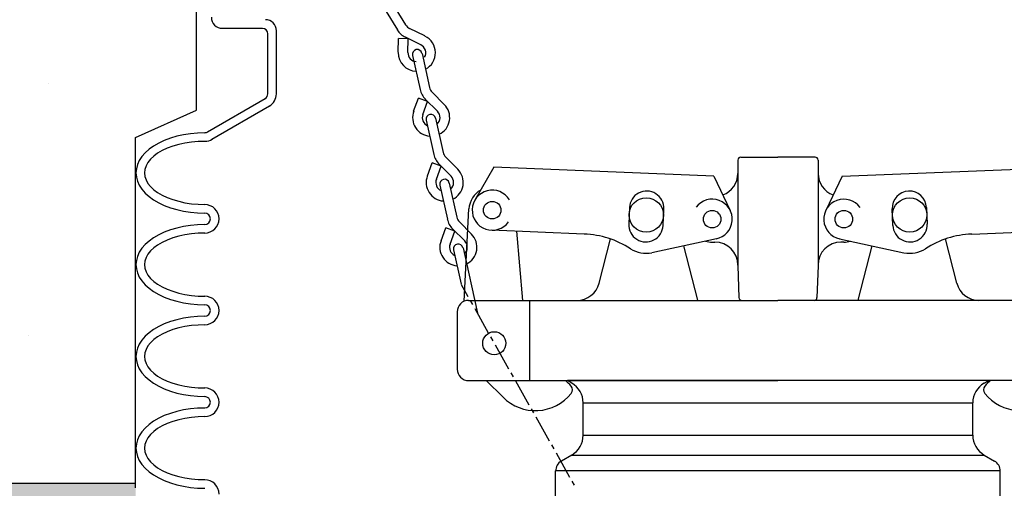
# Model space of a CAD drawing. Extents: x 1081 to 2220, y 0 to 2796.
# Tile 68 of 161: x 1590.85 to 1601.59, y 978.25 to 983.36. Entities that reach past the tile are written whole.
import ezdxf

# ---------------------------------------------------------------- set-up
doc = ezdxf.new("R2010")
doc.units = 0
doc.header["$MEASUREMENT"] = 0
doc.header["$PDSIZE"] = 1
doc.layers.get('DEFPOINTS').update_dxf_attribs({"linetype": 'CONTINUOUS'})
for name, color, linetype in [('CONCRETE-HATCH', 2, 'CONTINUOUS'), ('DIM', 3, 'CONTINUOUS'), ('FILL-CAP', 1, 'CONTINUOUS'), ('PEAGRAVEL-HATCH', 3, 'CONTINUOUS'), ('SPILL-BUCKET', 1, 'CONTINUOUS'), ('SWIVEL-ADAPTOR', 1, 'CONTINUOUS'), ('TANK-SLAB', 6, 'CONTINUOUS')]:
    doc.layers.add(name, color=color, linetype=linetype)
doc.styles.add('SIMPLEX', font='simplex')
doc.dimstyles.new('DIM64', dxfattribs={"dimscale": 64, "dimtxt": 0.09375, "dimasz": 0.09375, "dimexe": 0.0625, "dimexo": 0.0625, "dimgap": 0.046875, "dimtad": 1, "dimdec": 4, "dimzin": 3, "dimdsep": 46, "dimlunit": 4, "dimtxsty": 'SIMPLEX', "dimcen": 0, "dimclrd": 256, "dimclre": 256, "dimclrt": 256, "dimadec": 0, "dimazin": 0, "dimtfac": 1, "dimtdec": 4, "dimtmove": 0, "dimatfit": 3, "dimfxl": 1, "dimfrac": 2, "dimtolj": 1, "dimtzin": 0, "dimarcsym": 0})

# ---------------------------------------------------------------- blocks, each defined once
blk = doc.blocks.new('*D55')
at = {"layer": 'DEFPOINTS', "color": 0, "transparency": 16777216}
for p in [(1389.622, 978.296), (1911.122, 974.015), (1911.122, 700.523)]:
    blk.add_point(p, dxfattribs=at)
at = {"layer": 'DIM', "lineweight": -2, "transparency": 16777216}
for p, q in [((1389.622, 974.296), (1389.622, 696.523)), ((1911.122, 970.015), (1911.122, 696.523)), ((1395.622, 700.523), (1905.122, 700.523))]:
    blk.add_line(p, q, dxfattribs=at)
at = {"layer": 'DIM', "transparency": 16777216}
for points in [[(1395.622, 701.523), (1395.622, 699.523), (1389.622, 700.523)], [(1905.122, 701.523), (1905.122, 699.523), (1911.122, 700.523)]]:
    blk.add_solid(points, dxfattribs=at)
at = {"layer": 'DIM', "transparency": 16777216, "insert": (1650.372, 708.095), "char_height": 6, "attachment_point": 5, "style": 'SIMPLEX'}
blk.add_mtext('\\A1;43\'-5 1/2" (F.V. TANK SLAB)', dxfattribs=at)

msp = doc.modelspace()

# ---------------------------------------------------------------- hatches: boundary and pattern name
at = {"layer": 'CONCRETE-HATCH'}
h = msp.add_hatch(dxfattribs=at)
h.set_pattern_fill('AR-CONC', color=256, scale=2.67, style=0)
h.set_pattern_definition([(50, (1713.691, 981.648), (19.1508, -1.6755), [2.0025, -22.0275]), (355, (1713.691, 981.648), (-3.7047, 20.0835), [1.602, -17.622]), (100.451, (1715.287, 981.509), (15.4462, 18.408), [1.7019, -18.7205]), (46.184, (1713.691, 986.988), (28.4953, -4.4194), [3.0037, -33.0412]), (96.636, (1716.066, 986.62), (24.9555, 26.009), [2.553, -28.0807]), (351.184, (1713.69, 986.988), (24.9555, 26.009), [2.403, -26.433]), (21, (1716.361, 985.653), (15.9374, -10.75), [2.0025, -22.0275]), (326, (1716.361, 985.653), (6.4965, 19.3615), [1.602, -17.622]), (71.451, (1717.69, 984.757), (22.434, 8.6116), [1.7019, -18.7205]), (37.5, (1713.691, 981.648), (0.32467, 8.88827), [0, -17.4084, 0, -17.889, 0, -17.68875]), (7.5, (1713.691, 981.648), (7.02396, 10.5308), [0, -10.1994, 0, -17.0079, 0, -6.74175]), (327.5, (1707.737, 981.648), (14.25306, -0.6022), [0, -6.675, 0, -20.826, 0, -27.6345]), (317.5, (1705.067, 981.648), (15.5711, 2.6728), [0, -8.6775, 0, -13.8306, 0, -19.6245])])
edge = h.paths.add_edge_path()
edge.add_line((1573.13062, 982.76471), (1572.30399, 983.38454))
edge.add_line((1572.30399, 983.38454), (1581.34234, 984.01471))
edge.add_line((1581.34234, 984.01471), (1572.46815, 983.40643))
edge.add_line((1572.46815, 983.40643), (1572.46815, 984.62299))
edge.add_line((1572.46815, 984.62299), (1585.57483, 984.73346))
edge.add_line((1585.57483, 984.73346), (1591.47561, 984.73346))
edge.add_line((1591.47561, 984.73346), (1591.65067, 983.97861))
edge.add_line((1591.65067, 983.97861), (1592.03078, 983.97861))
edge.add_arc((1592.03078, 983.88449), 0.09412, 270, 450, ccw=False)
edge.add_line((1592.03078, 983.79037), (1592.12752, 983.79012))
edge.add_line((1592.12752, 983.79012), (1592.12752, 978.29596))
edge.add_line((1592.12752, 978.29596), (1573.11136, 978.51593))
edge.add_line((1573.11136, 978.51593), (1573.13062, 980.01471))
edge.add_line((1573.13062, 980.01471), (1573.13062, 982.76471))
at = {"layer": 'PEAGRAVEL-HATCH'}
h = msp.add_hatch(dxfattribs=at)
h.set_pattern_fill('AR-SAND', color=256, scale=7.5, style=0)
h.set_pattern_definition([(37.5, (1705.354, 937.986), (-0.47245, 14.4512), [0, -11.4, 0, -12.75, 0, -12.1875]), (7.5, (1705.354, 937.986), (13.2733, 21.166), [0, -6.15, 0, -10.275, 0, -3.9375]), (327.5, (1696.129, 937.986), (23.3561, 0.0424), [0, -3.75, 0, -13.5, 0, -17.625]), (317.5, (1696.129, 937.986), (22.546, 6.5826), [0, -1.875, 0, -8.85, 0, -10.125])])
h.paths.add_polyline_path([(1570.33517, 980.73529), (1595.38964, 980.73529), (1595.38964, 937.98634), (1570.33517, 937.98634)])
at = {"layer": 'TANK-SLAB'}
msp.add_hatch(color=256, dxfattribs=at).paths.add_polyline_path([(1573.12369, 978.29596), (1592.113, 978.29596), (1592.113, 978.01471), (1573.12369, 978.01471)])

# ---------------------------------------------------------------- linework, layer by layer
at = {"layer": 'DEFPOINTS', "linetype": 'Continuous'}
msp.add_lwpolyline([(1592.113, 978.25216), (1592.113, 982.07148), (1592.77547, 982.37301), (1592.77547, 985.44402)], dxfattribs=at)
at = {"layer": 'FILL-CAP', "color": 1, "linetype": 'Continuous'}
for p, q in [((1598.68431, 981.8277), (1598.68431, 981.68195)), ((1598.71556, 981.85895), (1599.12181, 981.85895)), ((1599.52806, 981.85895), (1599.12181, 981.85895)), ((1599.55931, 981.8277), (1599.55931, 981.68195)), ((1596.02324, 981.74882), (1595.81489, 981.39039)), ((1598.42247, 981.65034), (1596.02324, 981.74882)), ((1598.68431, 981.68195), (1598.68431, 980.67145)), ((1599.55931, 981.68195), (1599.55931, 980.68195)), ((1599.82116, 981.65034), (1602.22039, 981.74882)), ((1598.42247, 981.65034), (1598.60074, 981.27605)), ((1599.82116, 981.65034), (1599.64289, 981.27605)), ((1595.69909, 980.28698), (1595.7501, 981.29386)), ((1597.5012, 981.30909), (1597.49381, 981.12924)), ((1597.8685, 981.11386), (1597.87588, 981.29371)), ((1600.37513, 981.11386), (1600.36775, 981.29371)), ((1600.74243, 981.30909), (1600.74981, 981.12924)), ((1597.00766, 981.02033), (1595.99504, 981.0619)), ((1596.33676, 980.29645), (1596.27088, 981.05057)), ((1601.23597, 981.02033), (1602.24859, 981.0619)), ((1597.17035, 980.48421), (1597.2942, 980.96601)), ((1598.44939, 980.96816), (1597.74697, 980.81657)), ((1598.40331, 980.93195), (1598.43431, 980.93195)), ((1599.79424, 980.96816), (1600.49665, 980.81657)), ((1599.84031, 980.93195), (1599.80931, 980.93195)), ((1601.07328, 980.48421), (1600.94943, 980.96601)), ((1598.24635, 980.29721), (1598.09362, 980.89138)), ((1599.99728, 980.29721), (1600.15001, 980.89138)), ((1598.68431, 980.68195), (1598.68431, 980.67145)), ((1598.68431, 980.67145), (1598.69636, 980.32661)), ((1599.55931, 980.67145), (1599.54727, 980.32661)), ((1599.55931, 980.68195), (1599.55931, 980.67145)), ((1595.74681, 980.29645), (1596.92822, 980.29645)), ((1596.41431, 979.42145), (1596.41431, 980.29645)), ((1596.92822, 980.29645), (1599.12181, 980.29645)), ((1601.31541, 980.29645), (1599.12181, 980.29645)), ((1602.49681, 980.29645), (1601.31541, 980.29645)), ((1595.62181, 980.17145), (1595.62181, 979.54645)), ((1595.74681, 979.42145), (1599.12181, 979.42145)), ((1595.93898, 979.42145), (1596.12184, 979.23933)), ((1602.49681, 979.42145), (1599.12181, 979.42145))]:
    msp.add_line(p, q, dxfattribs=at)
at = {"layer": 'FILL-CAP', "color": 7, "linetype": 'Continuous'}
for centre, radius in [((1596.00401, 981.28046), 0.0955), ((1597.68431, 981.22845), 0.1875), ((1600.55931, 981.22845), 0.1875), ((1598.40331, 981.18195), 0.0955), ((1599.84031, 981.18195), 0.0955), ((1596.02631, 979.82845), 0.126)]:
    msp.add_circle(centre, radius, dxfattribs=at)
at = {"layer": 'FILL-CAP', "color": 5, "linetype": 'Continuous'}
msp.add_circle((1599.84031, 981.18195), 0.096, dxfattribs=at)
at = {"layer": 'FILL-CAP', "color": 1, "linetype": 'Continuous'}
for centre, radius, start, end in [((1598.71556, 981.8277), 0.03125, 90, 180), ((1599.52806, 981.8277), 0.03125, 0, 90), ((1598.43431, 981.68195), 0.25, 289.892293, 0), ((1599.80931, 981.68195), 0.25, 180, 250.107707), ((1595.99978, 981.28121), 0.25, 119.01975, 177.100106), ((1596.00409, 981.28046), 0.2188, 31.207475, 324.090131), ((1597.68854, 981.3014), 0.1875, 357.64961, 177.64961), ((1600.55509, 981.3014), 0.1875, 2.35039, 182.35039), ((1598.40456, 981.18188), 0.2187, 281.184003, 143.400114), ((1599.84031, 981.18195), 0.2187, 35.923386, 258.139497), ((1597.68116, 981.12155), 0.1875, 177.64961, 357.649627), ((1600.56247, 981.12155), 0.1875, 182.350373, 2.35039), ((1596.96665, 980.02117), 1, 57.003012, 87.64961), ((1601.27698, 980.02117), 1, 92.35039, 122.996988), ((1598.40331, 981.18195), 0.25, 253.199633, 269.999877), ((1598.43431, 980.68195), 0.25, 0, 90), ((1599.80931, 980.68195), 0.25, 90, 180), ((1599.84031, 981.18195), 0.25, 270.000123, 286.800367), ((1597.68116, 981.12155), 0.312, 237.003012, 282.178318), ((1600.56247, 981.12155), 0.312, 257.821682, 302.996988), ((1596.92822, 980.54645), 0.25, 270, 345.58427), ((1601.31541, 980.54645), 0.25, 194.41573, 270), ((1595.74681, 980.17145), 0.125, 90, 180), ((1598.72759, 980.3277), 0.03125, 182, 270), ((1599.51604, 980.3277), 0.03125, 270, 358), ((1595.74681, 979.54645), 0.125, 180, 270), ((1596.48489, 979.03469), 0.5, 40.753152, 50.670514), ((1601.75874, 979.03469), 0.5, 129.329486, 139.246848), ((1596.81631, 979.32029), 0.0625, 321.339848, 40.753152), ((1601.42732, 979.32029), 0.0625, 139.246848, 218.660152), ((1596.47468, 979.5936), 0.5, 225.115836, 321.339848), ((1601.76895, 979.5936), 0.5, 218.660152, 314.884164)]:
    msp.add_arc(centre, radius, start, end, dxfattribs=at)
at = {"layer": 'SPILL-BUCKET', "linetype": 'Continuous'}
for p, q in [((1594.8598, 983.62762), (1595.05811, 983.30138)), ((1594.77025, 983.57325), (1594.96855, 983.247)), ((1593.05904, 983.26513), (1593.49617, 983.26513)), ((1593.55588, 982.54973), (1593.55588, 983.20435)), ((1593.6497, 982.54973), (1593.6497, 983.23847)), ((1595.27028, 983.1809), (1595.10289, 983.26193)), ((1594.97815, 983.00285), (1594.98241, 983.15425)), ((1595.08796, 983.15105), (1594.98241, 983.15425)), ((1595.22443, 983.08494), (1595.05598, 983.16704)), ((1595.0837, 982.99965), (1595.08796, 983.15105)), ((1595.13487, 982.96873), (1595.2159, 982.59557)), ((1595.23829, 982.99112), (1595.31932, 982.61903)), ((1595.48031, 982.43458), (1595.34811, 982.56679)), ((1593.52496, 982.49535), (1592.89805, 982.13285)), ((1595.1466, 982.36208), (1595.19991, 982.50388)), ((1595.298, 982.46657), (1595.19991, 982.50388)), ((1595.24576, 982.32477), (1595.298, 982.46657)), ((1595.40568, 982.35995), (1595.27348, 982.49109)), ((1593.57187, 982.41432), (1592.94496, 982.05183)), ((1595.28414, 982.26186), (1595.36517, 981.8887)), ((1595.38649, 982.28425), (1595.46859, 981.91109)), ((1592.63471, 982.103), (1592.56114, 982.08701)), ((1592.71041, 982.11473), (1592.63471, 982.103)), ((1592.78824, 982.12219), (1592.71041, 982.11473)), ((1592.86713, 982.12433), (1592.78824, 982.12219)), ((1592.36497, 982.01238), (1592.30953, 981.97933)), ((1592.42574, 982.04116), (1592.36497, 982.01238)), ((1592.49184, 982.06569), (1592.42574, 982.04116)), ((1592.56114, 982.08701), (1592.49184, 982.06569)), ((1592.58247, 981.99639), (1592.51743, 981.97826)), ((1592.64963, 982.01131), (1592.58247, 981.99639)), ((1592.72107, 982.02197), (1592.64963, 982.01131)), ((1592.79357, 982.02837), (1592.72107, 982.02197)), ((1592.86713, 982.0305), (1592.79357, 982.02837)), ((1592.21677, 981.90576), (1592.18159, 981.86525)), ((1592.25942, 981.94414), (1592.21677, 981.90576)), ((1592.30953, 981.97933), (1592.25942, 981.94414)), ((1592.35324, 981.9015), (1592.31059, 981.86951)), ((1592.40228, 981.93028), (1592.35324, 981.9015)), ((1592.45772, 981.95587), (1592.40228, 981.93028)), ((1592.51743, 981.97826), (1592.45772, 981.95587)), ((1592.13254, 981.77782), (1592.12081, 981.73304)), ((1592.1528, 981.8226), (1592.13254, 981.77782)), ((1592.18159, 981.86525), (1592.1528, 981.8226)), ((1592.24662, 981.80021), (1592.22637, 981.76289)), ((1592.27541, 981.83646), (1592.24662, 981.80021)), ((1592.31059, 981.86951), (1592.27541, 981.83646)), ((1595.29587, 981.65415), (1595.34917, 981.79595)), ((1595.44726, 981.7597), (1595.34917, 981.79595)), ((1595.55495, 981.65201), (1595.42274, 981.78422)), ((1595.62958, 981.72771), (1595.49737, 981.85885)), ((1592.12081, 981.73304), (1592.11655, 981.6872)), ((1592.11655, 981.6872), (1592.12081, 981.64135)), ((1592.11655, 981.6872), (1592.12081, 981.64135)), ((1592.21464, 981.72558), (1592.21037, 981.6872)), ((1592.21037, 981.6872), (1592.21464, 981.64882)), ((1592.22637, 981.76289), (1592.21464, 981.72558)), ((1595.39502, 981.6179), (1595.44726, 981.7597)), ((1592.12081, 981.64135), (1592.13254, 981.59551)), ((1592.12081, 981.64135), (1592.13254, 981.59551)), ((1592.13254, 981.59551), (1592.1528, 981.55179)), ((1592.13254, 981.59551), (1592.1528, 981.55179)), ((1592.21464, 981.64882), (1592.22637, 981.61043)), ((1592.22637, 981.61043), (1592.24662, 981.57312)), ((1592.24662, 981.57312), (1592.27541, 981.53793)), ((1595.53575, 981.57631), (1595.61785, 981.20422)), ((1592.1528, 981.55179), (1592.18159, 981.50915)), ((1592.1528, 981.55179), (1592.18159, 981.50915)), ((1592.18159, 981.50915), (1592.21677, 981.46757)), ((1592.18159, 981.50915), (1592.21677, 981.46757)), ((1592.21677, 981.46757), (1592.25942, 981.42918)), ((1592.21677, 981.46757), (1592.25942, 981.42918)), ((1592.27541, 981.53793), (1592.31059, 981.50382)), ((1592.31059, 981.50382), (1592.35324, 981.47183)), ((1592.35324, 981.47183), (1592.40228, 981.44411)), ((1595.4334, 981.55393), (1595.51443, 981.18183)), ((1592.25942, 981.42918), (1592.30953, 981.394)), ((1592.25942, 981.42918), (1592.30953, 981.394)), ((1592.30953, 981.394), (1592.36497, 981.36095)), ((1592.30953, 981.394), (1592.36497, 981.36095)), ((1592.36497, 981.36095), (1592.42574, 981.33216)), ((1592.36497, 981.36095), (1592.42574, 981.33216)), ((1592.40228, 981.44411), (1592.45772, 981.41746)), ((1592.45772, 981.41746), (1592.51743, 981.39507)), ((1592.51743, 981.39507), (1592.58247, 981.37694)), ((1592.58247, 981.37694), (1592.64963, 981.36202)), ((1592.64963, 981.36202), (1592.72107, 981.35135)), ((1592.72107, 981.35135), (1592.79357, 981.34496)), ((1592.79357, 981.34496), (1592.86713, 981.34282)), ((1592.42574, 981.33216), (1592.49184, 981.30764)), ((1592.42574, 981.33216), (1592.49184, 981.30764)), ((1592.49184, 981.30764), (1592.56114, 981.28738)), ((1592.49184, 981.30764), (1592.56114, 981.28738)), ((1592.56114, 981.28738), (1592.63471, 981.27032)), ((1592.56114, 981.28738), (1592.63471, 981.27032)), ((1592.63471, 981.27032), (1592.71041, 981.2586)), ((1592.63471, 981.27032), (1592.71041, 981.2586)), ((1592.71041, 981.2586), (1592.78824, 981.25113)), ((1592.71041, 981.2586), (1592.78824, 981.25113)), ((1592.78824, 981.25113), (1592.86713, 981.249)), ((1592.78824, 981.25113), (1592.86713, 981.249)), ((1595.77884, 981.01977), (1595.64664, 981.15198)), ((1592.42574, 981.04003), (1592.36497, 981.01125)), ((1592.49184, 981.06562), (1592.42574, 981.04003)), ((1592.56114, 981.08588), (1592.49184, 981.06562)), ((1592.63471, 981.10294), (1592.56114, 981.08588)), ((1592.71041, 981.11466), (1592.63471, 981.10294)), ((1592.72107, 981.02191), (1592.64963, 981.01125)), ((1592.78824, 981.12106), (1592.71041, 981.11466)), ((1592.79357, 981.0283), (1592.72107, 981.02191)), ((1592.86713, 981.12426), (1592.78824, 981.12106)), ((1592.86713, 981.03044), (1592.79357, 981.0283)), ((1595.44513, 980.94728), (1595.49737, 981.08908)), ((1595.59653, 981.05176), (1595.49737, 981.08908)), ((1595.54322, 980.90996), (1595.59653, 981.05176)), ((1595.70421, 980.94514), (1595.572, 981.07628)), ((1592.25942, 980.94301), (1592.21677, 980.90463)), ((1592.30953, 980.97926), (1592.25942, 980.94301)), ((1592.36497, 981.01125), (1592.30953, 980.97926)), ((1592.40228, 980.92915), (1592.35324, 980.90036)), ((1592.45772, 980.95474), (1592.40228, 980.92915)), ((1592.51743, 980.97713), (1592.45772, 980.95474)), ((1592.58247, 980.99632), (1592.51743, 980.97713)), ((1592.64963, 981.01125), (1592.58247, 980.99632)), ((1592.1528, 980.82147), (1592.13254, 980.77669)), ((1592.18159, 980.86411), (1592.1528, 980.82147)), ((1592.21677, 980.90463), (1592.18159, 980.86411)), ((1592.27541, 980.83533), (1592.24662, 980.80014)), ((1592.31059, 980.86945), (1592.27541, 980.83533)), ((1592.35324, 980.90036), (1592.31059, 980.86945)), ((1595.5816, 980.84706), (1595.6637, 980.4739)), ((1595.68502, 980.86945), (1595.84175, 980.15618)), ((1592.12081, 980.73191), (1592.11655, 980.68606)), ((1592.13254, 980.77669), (1592.12081, 980.73191)), ((1592.21464, 980.72445), (1592.21037, 980.68606)), ((1592.22637, 980.76283), (1592.21464, 980.72445)), ((1592.24662, 980.80014), (1592.22637, 980.76283)), ((1592.11655, 980.68606), (1592.12081, 980.64022)), ((1592.11655, 980.68606), (1592.12081, 980.64022)), ((1592.12081, 980.64022), (1592.13254, 980.59544)), ((1592.12081, 980.64022), (1592.13254, 980.59544)), ((1592.13254, 980.59544), (1592.1528, 980.55066)), ((1592.13254, 980.59544), (1592.1528, 980.55066)), ((1592.21037, 980.68606), (1592.21464, 980.64768)), ((1592.21464, 980.64768), (1592.22637, 980.6093)), ((1592.22637, 980.6093), (1592.24662, 980.57198)), ((1592.1528, 980.55066), (1592.18159, 980.50801)), ((1592.1528, 980.55066), (1592.18159, 980.50801)), ((1592.18159, 980.50801), (1592.21677, 980.4675)), ((1592.18159, 980.50801), (1592.21677, 980.4675)), ((1592.24662, 980.57198), (1592.27541, 980.5368)), ((1592.27541, 980.5368), (1592.31059, 980.50268)), ((1592.31059, 980.50268), (1592.35324, 980.47176)), ((1592.21677, 980.4675), (1592.25942, 980.42912)), ((1592.21677, 980.4675), (1592.25942, 980.42912)), ((1592.25942, 980.42912), (1592.30953, 980.39287)), ((1592.25942, 980.42912), (1592.30953, 980.39287)), ((1592.30953, 980.39287), (1592.36497, 980.36088)), ((1592.30953, 980.39287), (1592.36497, 980.36088)), ((1592.35324, 980.47176), (1592.40228, 980.44298)), ((1592.40228, 980.44298), (1592.45772, 980.41739)), ((1592.45772, 980.41739), (1592.51743, 980.395)), ((1592.51743, 980.395), (1592.58247, 980.37581)), ((1592.58247, 980.37581), (1592.64963, 980.36088)), ((1595.66476, 980.46963), (1595.73833, 980.33743)), ((1592.36497, 980.36088), (1592.42574, 980.3321)), ((1592.36497, 980.36088), (1592.42574, 980.3321)), ((1592.42574, 980.3321), (1592.49184, 980.30651)), ((1592.42574, 980.3321), (1592.49184, 980.30651)), ((1592.49184, 980.30651), (1592.56114, 980.28625)), ((1592.49184, 980.30651), (1592.56114, 980.28625)), ((1592.56114, 980.28625), (1592.63471, 980.26919)), ((1592.56114, 980.28625), (1592.63471, 980.26919)), ((1592.63471, 980.26919), (1592.71041, 980.25746)), ((1592.63471, 980.26919), (1592.71041, 980.25746)), ((1592.64963, 980.36088), (1592.72107, 980.35022)), ((1592.72107, 980.35022), (1592.79357, 980.34382)), ((1592.79357, 980.34382), (1592.86713, 980.34169)), ((1595.76285, 980.29371), (1595.78737, 980.25)), ((1592.71041, 980.25746), (1592.78824, 980.25107)), ((1592.71041, 980.25746), (1592.78824, 980.25107)), ((1592.78824, 980.25107), (1592.86713, 980.24787)), ((1592.78824, 980.25107), (1592.86713, 980.24787)), ((1595.81296, 980.20629), (1595.96009, 979.94401)), ((1592.49184, 980.06449), (1592.42574, 980.03997)), ((1592.56114, 980.08474), (1592.49184, 980.06449)), ((1592.63471, 980.1018), (1592.56114, 980.08474)), ((1592.71041, 980.11353), (1592.63471, 980.1018)), ((1592.78824, 980.12099), (1592.71041, 980.11353)), ((1592.86713, 980.12313), (1592.78824, 980.12099)), ((1592.30953, 979.97813), (1592.25942, 979.94294)), ((1592.36497, 980.01011), (1592.30953, 979.97813)), ((1592.42574, 980.03997), (1592.36497, 980.01011)), ((1592.45772, 979.95467), (1592.40228, 979.92802)), ((1592.51743, 979.97706), (1592.45772, 979.95467)), ((1592.58247, 979.99519), (1592.51743, 979.97706)), ((1592.64963, 980.01011), (1592.58247, 979.99519)), ((1592.72107, 980.02077), (1592.64963, 980.01011)), ((1592.79357, 980.02717), (1592.72107, 980.02077)), ((1592.86713, 980.0293), (1592.79357, 980.02717)), ((1592.18159, 979.86298), (1592.1528, 979.82033)), ((1592.21677, 979.90456), (1592.18159, 979.86298)), ((1592.25942, 979.94294), (1592.21677, 979.90456)), ((1592.31059, 979.86831), (1592.27541, 979.8342)), ((1592.35324, 979.89923), (1592.31059, 979.86831)), ((1592.40228, 979.92802), (1592.35324, 979.89923)), ((1595.98461, 979.9003), (1596.0102, 979.85658)), ((1592.12081, 979.73078), (1592.11655, 979.68493)), ((1592.13254, 979.77662), (1592.12081, 979.73078)), ((1592.1528, 979.82033), (1592.13254, 979.77662)), ((1592.22637, 979.7617), (1592.21464, 979.72331)), ((1592.24662, 979.79901), (1592.22637, 979.7617)), ((1592.27541, 979.8342), (1592.24662, 979.79901)), ((1596.03472, 979.81287), (1596.18185, 979.55059)), ((1592.11655, 979.68493), (1592.12081, 979.63909)), ((1592.11655, 979.68493), (1592.12081, 979.63909)), ((1592.12081, 979.63909), (1592.13254, 979.59431)), ((1592.12081, 979.63909), (1592.13254, 979.59431)), ((1592.21464, 979.72331), (1592.21037, 979.68493)), ((1592.21037, 979.68493), (1592.21464, 979.64655)), ((1592.21464, 979.64655), (1592.22637, 979.60923)), ((1592.13254, 979.59431), (1592.1528, 979.54953)), ((1592.13254, 979.59431), (1592.1528, 979.54953)), ((1592.1528, 979.54953), (1592.18159, 979.50688)), ((1592.1528, 979.54953), (1592.18159, 979.50688)), ((1592.22637, 979.60923), (1592.24662, 979.57192)), ((1592.24662, 979.57192), (1592.27541, 979.53567)), ((1592.27541, 979.53567), (1592.31059, 979.50262)), ((1592.18159, 979.50688), (1592.21677, 979.46637)), ((1592.18159, 979.50688), (1592.21677, 979.46637)), ((1592.21677, 979.46637), (1592.25942, 979.42798)), ((1592.21677, 979.46637), (1592.25942, 979.42798)), ((1592.25942, 979.42798), (1592.30953, 979.3928)), ((1592.25942, 979.42798), (1592.30953, 979.3928)), ((1592.31059, 979.50262), (1592.35324, 979.47063)), ((1592.35324, 979.47063), (1592.40228, 979.44184)), ((1592.40228, 979.44184), (1592.45772, 979.41626)), ((1592.45772, 979.41626), (1592.51743, 979.39387)), ((1596.20744, 979.50688), (1596.23196, 979.46317)), ((1596.25648, 979.41946), (1596.40468, 979.15611)), ((1592.30953, 979.3928), (1592.36497, 979.35975)), ((1592.30953, 979.3928), (1592.36497, 979.35975)), ((1592.36497, 979.35975), (1592.42574, 979.33096)), ((1592.36497, 979.35975), (1592.42574, 979.33096)), ((1592.42574, 979.33096), (1592.49184, 979.30644)), ((1592.42574, 979.33096), (1592.49184, 979.30644)), ((1592.49184, 979.30644), (1592.56114, 979.28512)), ((1592.49184, 979.30644), (1592.56114, 979.28512)), ((1592.51743, 979.39387), (1592.58247, 979.37574)), ((1592.58247, 979.37574), (1592.64963, 979.36082)), ((1592.64963, 979.36082), (1592.72107, 979.35015)), ((1592.72107, 979.35015), (1592.79357, 979.34376)), ((1592.79357, 979.34376), (1592.86713, 979.34162)), ((1592.56114, 979.28512), (1592.63471, 979.26912)), ((1592.56114, 979.28512), (1592.63471, 979.26912)), ((1592.63471, 979.26912), (1592.71041, 979.2574)), ((1592.63471, 979.26912), (1592.71041, 979.2574)), ((1592.71041, 979.2574), (1592.78824, 979.24993)), ((1592.71041, 979.2574), (1592.78824, 979.24993)), ((1592.78824, 979.24993), (1592.86713, 979.2478)), ((1592.78824, 979.24993), (1592.86713, 979.2478)), ((1592.63471, 979.10067), (1592.56114, 979.08468)), ((1592.71041, 979.1124), (1592.63471, 979.10067)), ((1592.78824, 979.11986), (1592.71041, 979.1124)), ((1592.86713, 979.12199), (1592.78824, 979.11986)), ((1596.4292, 979.1124), (1596.45373, 979.06869)), ((1592.36497, 979.01005), (1592.30953, 978.97699)), ((1592.42574, 979.03883), (1592.36497, 979.01005)), ((1592.49184, 979.06335), (1592.42574, 979.03883)), ((1592.56114, 979.08468), (1592.49184, 979.06335)), ((1592.58247, 978.99405), (1592.51743, 978.97593)), ((1592.64963, 979.00898), (1592.58247, 978.99405)), ((1592.72107, 979.01964), (1592.64963, 979.00898)), ((1592.79357, 979.02604), (1592.72107, 979.01964)), ((1592.86713, 979.02817), (1592.79357, 979.02604)), ((1596.47825, 979.02497), (1596.62645, 978.7627)), ((1592.21677, 978.90343), (1592.18159, 978.86292)), ((1592.25942, 978.94181), (1592.21677, 978.90343)), ((1592.30953, 978.97699), (1592.25942, 978.94181)), ((1592.35324, 978.89916), (1592.31059, 978.86718)), ((1592.40228, 978.92795), (1592.35324, 978.89916)), ((1592.45772, 978.95354), (1592.40228, 978.92795)), ((1592.51743, 978.97593), (1592.45772, 978.95354)), ((1592.13254, 978.77549), (1592.12081, 978.73071)), ((1592.1528, 978.82027), (1592.13254, 978.77549)), ((1592.18159, 978.86292), (1592.1528, 978.82027)), ((1592.24662, 978.79788), (1592.22637, 978.76056)), ((1592.27541, 978.83413), (1592.24662, 978.79788)), ((1592.31059, 978.86718), (1592.27541, 978.83413)), ((1592.12081, 978.73071), (1592.11655, 978.68487)), ((1592.11655, 978.68487), (1592.12081, 978.63902)), ((1592.11655, 978.68487), (1592.12081, 978.63902)), ((1592.21464, 978.72325), (1592.21037, 978.68487)), ((1592.21037, 978.68487), (1592.21464, 978.64542)), ((1592.22637, 978.76056), (1592.21464, 978.72325)), ((1592.12081, 978.63902), (1592.13254, 978.59317)), ((1592.12081, 978.63902), (1592.13254, 978.59317)), ((1592.13254, 978.59317), (1592.1528, 978.54946)), ((1592.13254, 978.59317), (1592.1528, 978.54946)), ((1592.1528, 978.54946), (1592.18159, 978.50681)), ((1592.1528, 978.54946), (1592.18159, 978.50681)), ((1592.21464, 978.64542), (1592.22637, 978.6081)), ((1592.22637, 978.6081), (1592.24662, 978.57078)), ((1592.24662, 978.57078), (1592.27541, 978.5356)), ((1592.18159, 978.50681), (1592.21677, 978.46523)), ((1592.18159, 978.50681), (1592.21677, 978.46523)), ((1592.21677, 978.46523), (1592.25942, 978.42685)), ((1592.21677, 978.46523), (1592.25942, 978.42685)), ((1592.27541, 978.5356), (1592.31059, 978.50148)), ((1592.31059, 978.50148), (1592.35324, 978.4695)), ((1592.35324, 978.4695), (1592.40228, 978.44071)), ((1592.25942, 978.42685), (1592.30953, 978.39167)), ((1592.25942, 978.42685), (1592.30953, 978.39167)), ((1592.30953, 978.39167), (1592.36497, 978.35862)), ((1592.30953, 978.39167), (1592.36497, 978.35862)), ((1592.36497, 978.35862), (1592.42574, 978.32983)), ((1592.36497, 978.35862), (1592.42574, 978.32983)), ((1592.40228, 978.44071), (1592.45772, 978.41512)), ((1592.45772, 978.41512), (1592.51743, 978.39273)), ((1592.51743, 978.39273), (1592.58247, 978.37461)), ((1592.58247, 978.37461), (1592.64963, 978.35968)), ((1592.64963, 978.35968), (1592.72107, 978.34902)), ((1592.72107, 978.34902), (1592.79357, 978.34262)), ((1592.79357, 978.34262), (1592.86713, 978.34049)), ((1592.42574, 978.32983), (1592.49184, 978.30531)), ((1592.42574, 978.32983), (1592.49184, 978.30531)), ((1592.49184, 978.30531), (1592.56114, 978.28398)), ((1592.49184, 978.30531), (1592.56114, 978.28398)), ((1592.56114, 978.28398), (1592.63471, 978.26799)), ((1592.56114, 978.28398), (1592.63471, 978.26799)), ((1592.63471, 978.26799), (1592.71041, 978.25626)), ((1592.63471, 978.26799), (1592.71041, 978.25626)), ((1592.71041, 978.25626), (1592.78824, 978.2488)), ((1592.71041, 978.25626), (1592.78824, 978.2488)), ((1592.78824, 978.2488), (1592.86713, 978.24667)), ((1592.78824, 978.2488), (1592.86713, 978.24667))]:
    msp.add_line(p, q, dxfattribs=at)
at = {"layer": 'SPILL-BUCKET', "color": 1, "linetype": 'Continuous'}
for p, q in [((1596.65097, 978.71898), (1596.67549, 978.67527)), ((1596.70001, 978.63156), (1596.84821, 978.36928)), ((1596.87273, 978.32557), (1596.89725, 978.28185))]:
    msp.add_line(p, q, dxfattribs=at)
at = {"layer": 'SPILL-BUCKET', "linetype": 'Continuous'}
for centre, radius, start, end in [((1593.05904, 983.38454), 0.11941, 180, 270), ((1593.52922, 983.23847), 0.11941, 0, 90), ((1595.14873, 983.35682), 0.10555, 211.263732, 244.212672), ((1593.49617, 983.20435), 0.05971, 0, 90), ((1595.14873, 983.35682), 0.2111, 211.113094, 244.212672), ((1595.18179, 982.99752), 0.20257, 297.506446, 64.108986), ((1595.18179, 982.99752), 0.09702, 330.333285, 64.563784), ((1595.18179, 982.99752), 0.20257, 178.793951, 267.58897), ((1595.18179, 982.99752), 0.09702, 178.740955, 264.975925), ((1595.18605, 982.98046), 0.05224, 11.768289, 191.768289), ((1593.49297, 982.54973), 0.06184, 300.113733, 0), ((1593.49297, 982.54973), 0.15566, 300.086505, 0), ((1595.42274, 982.64142), 0.2111, 192.277098, 225.20536), ((1595.42274, 982.64142), 0.10555, 192.339087, 225.412193), ((1595.33745, 982.29065), 0.20257, 295.891014, 45.212994), ((1595.33745, 982.29065), 0.20257, 159.655899, 265.785821), ((1595.33745, 982.29065), 0.09702, 159.37012, 245.973493), ((1595.33531, 982.27252), 0.05224, 11.768289, 191.768289), ((1595.33531, 982.27252), 0.05224, 11.768289, 191.768289), ((1595.33745, 982.29065), 0.09702, 311.423666, 45), ((1592.86713, 982.18723), 0.06184, 270, 302.319617), ((1592.86713, 982.18723), 0.15566, 270, 301.838947), ((1595.572, 981.93348), 0.2111, 192.277098, 225.20536), ((1595.572, 981.93348), 0.10555, 192.339087, 225.412193), ((1595.48564, 981.58271), 0.20257, 295.891014, 45.212994), ((1595.48564, 981.58271), 0.20257, 159.655899, 265.785821), ((1595.48564, 981.58271), 0.09702, 159.37012, 245.973493), ((1595.48458, 981.56565), 0.05224, 11.768289, 191.768289), ((1595.48564, 981.58271), 0.09702, 311.423666, 45), ((1592.86713, 981.1861), 0.15566, 0, 90), ((1592.86713, 981.1861), 0.06184, 0, 90), ((1592.86713, 981.1861), 0.15566, 270, 0), ((1592.86713, 981.1861), 0.06184, 270, 0), ((1595.7202, 981.22661), 0.2111, 192.277098, 225.20536), ((1595.7202, 981.22661), 0.10555, 192.339087, 225.412193), ((1595.63491, 980.87584), 0.20257, 159.655899, 265.785821), ((1595.63491, 980.87584), 0.09702, 311.423666, 45), ((1595.63491, 980.87584), 0.20257, 295.891014, 45.212994), ((1595.63491, 980.87584), 0.09702, 159.37012, 245.973493), ((1595.63384, 980.85772), 0.05224, 11.768289, 191.768289), ((1595.63384, 980.85772), 0.05224, 11.768289, 191.768289), ((1592.86713, 980.18603), 0.15566, 0, 90), ((1592.86713, 980.18603), 0.06184, 0, 90), ((1592.86713, 980.18603), 0.15566, 270, 0), ((1592.86713, 980.18603), 0.06184, 270, 0), ((1592.86713, 979.1849), 0.15566, 0, 90), ((1592.86713, 979.1849), 0.06184, 0, 90), ((1592.86713, 979.1849), 0.15566, 270, 0), ((1592.86713, 979.1849), 0.06184, 270, 0), ((1592.86713, 978.18376), 0.15566, 0, 90)]:
    msp.add_arc(centre, radius, start, end, dxfattribs=at)
at = {"layer": 'SWIVEL-ADAPTOR', "color": 1, "linetype": 'Continuous'}
for p, q in [((1596.87181, 979.39402), (1596.82451, 979.42145)), ((1596.87181, 979.39402), (1596.82451, 979.42145)), ((1596.87181, 979.39402), (1596.82451, 979.42145)), ((1596.87181, 979.39402), (1596.82451, 979.42145)), ((1601.41912, 979.42145), (1596.82451, 979.42145)), ((1601.37181, 979.39402), (1601.41912, 979.42145)), ((1601.37181, 979.39402), (1601.41912, 979.42145)), ((1601.37181, 979.39402), (1601.41912, 979.42145)), ((1601.37181, 979.39402), (1601.41912, 979.42145)), ((1596.99681, 978.82564), (1596.99681, 979.17767)), ((1596.99681, 978.82564), (1596.99681, 979.17767)), ((1601.24681, 978.82564), (1601.24681, 979.17767)), ((1601.24681, 978.82564), (1601.24681, 979.17767)), ((1596.87181, 978.60876), (1596.75803, 978.54306)), ((1596.87181, 978.60876), (1596.75803, 978.54306)), ((1601.37181, 978.60876), (1601.4856, 978.54306)), ((1601.37181, 978.60876), (1601.4856, 978.54306)), ((1596.69553, 977.50994), (1596.69553, 978.43515)), ((1596.69553, 977.50994), (1596.69553, 978.43515)), ((1601.5481, 977.50994), (1601.5481, 978.43515)), ((1601.5481, 977.50994), (1601.5481, 978.43515))]:
    msp.add_line(p, q, dxfattribs=at)
at = {"layer": 'SWIVEL-ADAPTOR', "color": 7}
for p, q in [((1596.99735, 979.17767), (1601.24735, 979.17767)), ((1596.99735, 978.82564), (1601.24788, 978.82564)), ((1596.87175, 978.60941), (1601.37295, 978.60941)), ((1601.54863, 978.43515), (1596.69607, 978.43515))]:
    msp.add_line(p, q, dxfattribs=at)
at = {"layer": 'SWIVEL-ADAPTOR', "color": 1, "linetype": 'Continuous'}
for centre, radius, start, end in [((1596.74681, 979.17767), 0.24947, 0, 59.981633), ((1596.74681, 979.17767), 0.24947, 0, 59.981633), ((1601.49681, 979.17767), 0.24947, 120.018367, 180), ((1601.49681, 979.17767), 0.24947, 120.018367, 180), ((1596.74681, 978.82564), 0.24947, 299.91219, 0), ((1596.74681, 978.82564), 0.24947, 299.91219, 0), ((1601.49681, 978.82564), 0.24947, 180, 240.08781), ((1601.49681, 978.82564), 0.24947, 180, 240.08781), ((1596.82053, 978.43515), 0.12447, 120.079762, 180), ((1596.82053, 978.43515), 0.12447, 120.079762, 180), ((1601.4231, 978.43515), 0.12447, 0, 59.920238), ((1601.4231, 978.43515), 0.12447, 0, 59.920238)]:
    msp.add_arc(centre, radius, start, end, dxfattribs=at)
at = {"layer": 'TANK-SLAB'}
msp.add_line((1592.113, 978.29863), (1573.13062, 978.2928), dxfattribs=at)

# ---------------------------------------------------------------- dimensions: what is measured, and where the dimension line sits
at = {"layer": 'DIM'}
dim = msp.add_linear_dim(base=(1911.12181, 700.52328), p1=(1389.62181, 978.29596), p2=(1911.12181, 974.01471), angle=0, text='<> (F.V. TANK SLAB)', dimstyle='DIM64', dxfattribs=at)
dim.commit()
dim.dimension.update_dxf_attribs({"geometry": '*D55', "text_midpoint": (1650.37181, 708.09471)})

doc.saveas('drawing.dxf')
